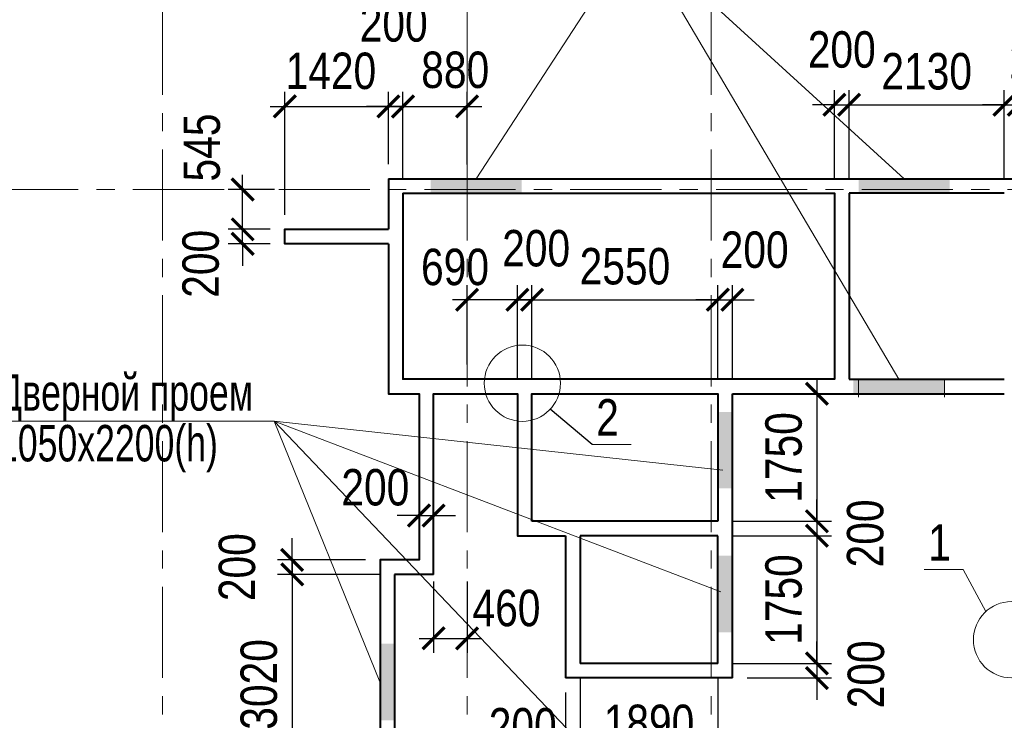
# Model space of a CAD drawing. Extents: x -8631841 to -8525813, y 4017860 to 4564755.
# Tile 32 of 112: x -8600970 to -8587462, y 4216948 to 4226561. Entities that reach past the tile are written whole.
import ezdxf

# ---------------------------------------------------------------- set-up
doc = ezdxf.new("R2010")
doc.units = 0
doc.header["$LTSCALE"] = 1000
doc.header["$MEASUREMENT"] = 0
doc.linetypes.add('CENTER', pattern=[2, 1.25, -0.25, 0.25, -0.25])
for name, color, linetype, lineweight in [('CК-400-Т(двери)', 7, 'Continuous', 20), ('СК-040-С(тены)', 12, 'Continuous', 40), ('СК-100-О(си)', 7, 'CENTER', 15), ('СК-110-О-РАЗМЕРЫ', 7, 'Continuous', 15), ('СК-300-Р(азмеры)', 7, 'Continuous', 20), ('СК-343-Р-КОЛОННЫ', 7, 'Continuous', 13), ('СК-400-Т(екст)', 7, 'Continuous', 20), ('СК-600-Ш(триховка', 7, 'Continuous', 15)]:
    doc.layers.add(name, color=color, linetype=linetype, lineweight=lineweight)
doc.styles.add('RUSS', font='arial.ttf', dxfattribs={"width": 0.8})
doc.dimstyles.new('100-200', dxfattribs={"dimscale": 0, "dimtxt": 500, "dimasz": 300, "dimexe": 200, "dimexo": 200, "dimgap": 200, "dimtad": 1, "dimdec": 0, "dimzin": 0, "dimdsep": 46, "dimtxsty": 'RUSS', "dimblk": 'ARCHTICK', "dimcen": 0.096, "dimdle": 200, "dimclrd": 7, "dimclre": 7, "dimclrt": 256, "dimadec": 0, "dimazin": 0, "dimtfac": 1, "dimtdec": 0, "dimtmove": 2, "dimatfit": 3, "dimldrblk": 'OBLIQUE', "dimfxl": 1, "dimtolj": 1, "dimtzin": 0, "dimarcsym": 0})

# ---------------------------------------------------------------- blocks, each defined once
blk = doc.blocks.new('оси')
at = {"layer": 'СК-100-О(си)'}
for p, q in [((-40280.2, 18534.9), (-40280.2, -7257.5)), ((-36100.2, 18534.9), (-36100.2, -7257.5)), ((-32750.1, 18534.9), (-32750.1, -7257.5)), ((-46685.3, 15985), (6554.2, 15985))]:
    blk.add_line(p, q, dxfattribs=at)
blk = doc.blocks.new('A$C858fb3ef')
at = {"layer": 'СК-300-Р(азмеры)'}
blk.add_blockref('оси', (0, 0), dxfattribs=at)
blk = doc.blocks.new('A$C573b34c5')
blk.add_blockref('A$C858fb3ef', (0, 0))
blk = doc.blocks.new('_ArchTick')
at = {"color": 0, "linetype": 'ByBlock', "const_width": 0.15}
blk.add_lwpolyline([(-0.5, -0.5), (0.5, 0.5)], dxfattribs=at)
blk = doc.blocks.new('*D722')
at = {"layer": 'Defpoints', "color": 0, "transparency": 16777216}
for p in [(-8595912, 4225370), (-8595912, 4224380), (-8595712, 4224180)]:
    blk.add_point(p, dxfattribs=at)
at = {"layer": 'СК-110-О-РАЗМЕРЫ', "color": 7, "lineweight": -2, "transparency": 16777216}
for p, q in [((-8595912, 4224580), (-8595912, 4225570)), ((-8595712, 4224380), (-8595712, 4225570)), ((-8595912, 4225370), (-8596212, 4225370)), ((-8595712, 4225370), (-8595912, 4225370)), ((-8595712, 4225370), (-8595412, 4225370))]:
    blk.add_line(p, q, dxfattribs=at)
at = {"layer": 'СК-110-О-РАЗМЕРЫ', "color": 7, "lineweight": -2, "transparency": 16777216, "xscale": 300, "yscale": 300, "zscale": 300}
blk.add_blockref('_ArchTick', (-8595912, 4225370), dxfattribs=at)
at = {"layer": 'СК-110-О-РАЗМЕРЫ', "color": 7, "lineweight": -2, "transparency": 16777216, "xscale": 300, "yscale": 300, "zscale": 300, "rotation": 180}
blk.add_blockref('_ArchTick', (-8595712, 4225370), dxfattribs=at)
at = {"layer": 'СК-110-О-РАЗМЕРЫ', "transparency": 16777216, "insert": (-8595839, 4226506), "char_height": 500, "attachment_point": 5, "style": 'RUSS'}
blk.add_mtext('\\A1;200', dxfattribs=at)
blk = doc.blocks.new('_Oblique')
at = {"color": 0, "linetype": 'ByBlock', "lineweight": -2}
blk.add_line((-0.5, -0.5), (0.5, 0.5), dxfattribs=at)
blk = doc.blocks.new('*D723')
at = {"layer": 'Defpoints', "color": 0, "transparency": 16777216}
for p in [(-8597912, 4223685), (-8597332, 4223685), (-8597332, 4223485)]:
    blk.add_point(p, dxfattribs=at)
at = {"layer": 'СК-110-О-РАЗМЕРЫ', "color": 7, "lineweight": -2, "transparency": 16777216}
for p, q in [((-8597912, 4223685), (-8597912, 4223985)), ((-8597532, 4223685), (-8598112, 4223685)), ((-8597912, 4223485), (-8597912, 4223685)), ((-8597532, 4223485), (-8598112, 4223485)), ((-8597912, 4223485), (-8597912, 4223185))]:
    blk.add_line(p, q, dxfattribs=at)
at = {"layer": 'СК-110-О-РАЗМЕРЫ', "color": 7, "lineweight": -2, "transparency": 16777216, "xscale": 300, "yscale": 300, "zscale": 300}
for p, rotation in [((-8597912, 4223685), 270), ((-8597912, 4223485), 90)]:
    blk.add_blockref('_ArchTick', p, dxfattribs=dict(at, rotation=rotation))
at = {"layer": 'СК-110-О-РАЗМЕРЫ', "transparency": 16777216, "insert": (-8598485, 4223211), "char_height": 500, "attachment_point": 5, "rotation": 90, "style": 'RUSS'}
blk.add_mtext('\\A1;200', dxfattribs=at)
blk = doc.blocks.new('*D778')
at = {"layer": 'Defpoints', "color": 0, "transparency": 16777216}
for p in [(-8597912, 4224230), (-8597273, 4224230), (-8597332, 4223685)]:
    blk.add_point(p, dxfattribs=at)
at = {"layer": 'СК-343-Р-КОЛОННЫ', "color": 7, "lineweight": -2, "transparency": 16777216}
for p, q in [((-8597912, 4223485), (-8597912, 4224430)), ((-8597473, 4224230), (-8598112, 4224230)), ((-8597532, 4223685), (-8598112, 4223685))]:
    blk.add_line(p, q, dxfattribs=at)
at = {"layer": 'СК-343-Р-КОЛОННЫ', "color": 7, "lineweight": -2, "transparency": 16777216, "xscale": 300, "yscale": 300, "zscale": 300}
for p, rotation in [((-8597912, 4224230), 90), ((-8597912, 4223685), 270)]:
    blk.add_blockref('_ArchTick', p, dxfattribs=dict(at, rotation=rotation))
at = {"layer": 'СК-343-Р-КОЛОННЫ', "transparency": 16777216, "insert": (-8598469, 4224807), "char_height": 500, "attachment_point": 5, "rotation": 90, "style": 'RUSS'}
blk.add_mtext('\\A1;545', dxfattribs=at)
blk = doc.blocks.new('*D780')
at = {"layer": 'Defpoints', "color": 0, "transparency": 16777216}
for p in [(-8589592, 4225394), (-8589792, 4224180), (-8589592, 4224180)]:
    blk.add_point(p, dxfattribs=at)
at = {"layer": 'СК-343-Р-КОЛОННЫ', "color": 7, "lineweight": -2, "transparency": 16777216}
for p, q in [((-8589792, 4224380), (-8589792, 4225594)), ((-8589592, 4224380), (-8589592, 4225594)), ((-8589792, 4225394), (-8590092, 4225394)), ((-8589792, 4225394), (-8589592, 4225394)), ((-8589592, 4225394), (-8589292, 4225394))]:
    blk.add_line(p, q, dxfattribs=at)
at = {"layer": 'СК-343-Р-КОЛОННЫ', "color": 7, "lineweight": -2, "transparency": 16777216, "xscale": 300, "yscale": 300, "zscale": 300}
blk.add_blockref('_ArchTick', (-8589792, 4225394), dxfattribs=at)
at = {"layer": 'СК-343-Р-КОЛОННЫ', "color": 7, "lineweight": -2, "transparency": 16777216, "xscale": 300, "yscale": 300, "zscale": 300, "rotation": 180}
blk.add_blockref('_ArchTick', (-8589592, 4225394), dxfattribs=at)
at = {"layer": 'СК-343-Р-КОЛОННЫ', "transparency": 16777216, "insert": (-8589692, 4226149), "char_height": 500, "attachment_point": 5, "style": 'RUSS'}
blk.add_mtext('\\A1;200', dxfattribs=at)
blk = doc.blocks.new('*D781')
at = {"layer": 'Defpoints', "color": 0, "transparency": 16777216}
for p in [(-8587462, 4225394), (-8589592, 4224180), (-8587462, 4224180)]:
    blk.add_point(p, dxfattribs=at)
at = {"layer": 'СК-343-Р-КОЛОННЫ', "color": 7, "lineweight": -2, "transparency": 16777216}
for p, q in [((-8589592, 4224380), (-8589592, 4225594)), ((-8587462, 4224380), (-8587462, 4225594)), ((-8589792, 4225394), (-8587262, 4225394))]:
    blk.add_line(p, q, dxfattribs=at)
at = {"layer": 'СК-343-Р-КОЛОННЫ', "color": 7, "lineweight": -2, "transparency": 16777216, "xscale": 300, "yscale": 300, "zscale": 300, "rotation": 180}
blk.add_blockref('_ArchTick', (-8589592, 4225394), dxfattribs=at)
at = {"layer": 'СК-343-Р-КОЛОННЫ', "color": 7, "lineweight": -2, "transparency": 16777216, "xscale": 300, "yscale": 300, "zscale": 300}
blk.add_blockref('_ArchTick', (-8587462, 4225394), dxfattribs=at)
at = {"layer": 'СК-343-Р-КОЛОННЫ', "transparency": 16777216, "insert": (-8588527, 4225850), "char_height": 500, "attachment_point": 5, "style": 'RUSS'}
blk.add_mtext('\\A1;2130', dxfattribs=at)
blk = doc.blocks.new('*D782')
at = {"layer": 'Defpoints', "color": 0, "transparency": 16777216}
for p in [(-8587262, 4225394), (-8587262, 4224380), (-8587462, 4224180)]:
    blk.add_point(p, dxfattribs=at)
at = {"layer": 'СК-343-Р-КОЛОННЫ', "color": 7, "lineweight": -2, "transparency": 16777216}
for p, q in [((-8587462, 4224380), (-8587462, 4225594)), ((-8587262, 4224580), (-8587262, 4225594)), ((-8587462, 4225394), (-8587762, 4225394)), ((-8587462, 4225394), (-8587262, 4225394)), ((-8587262, 4225394), (-8586962, 4225394))]:
    blk.add_line(p, q, dxfattribs=at)
at = {"layer": 'СК-343-Р-КОЛОННЫ', "color": 7, "lineweight": -2, "transparency": 16777216, "xscale": 300, "yscale": 300, "zscale": 300}
blk.add_blockref('_ArchTick', (-8587462, 4225394), dxfattribs=at)
at = {"layer": 'СК-343-Р-КОЛОННЫ', "color": 7, "lineweight": -2, "transparency": 16777216, "xscale": 300, "yscale": 300, "zscale": 300, "rotation": 180}
blk.add_blockref('_ArchTick', (-8587262, 4225394), dxfattribs=at)
at = {"layer": 'СК-343-Р-КОЛОННЫ', "transparency": 16777216, "insert": (-8586926, 4226003), "char_height": 500, "attachment_point": 5, "style": 'RUSS'}
blk.add_mtext('\\A1;200', dxfattribs=at)
blk = doc.blocks.new('*D783')
at = {"layer": 'Defpoints', "color": 0, "transparency": 16777216}
for p in [(-8594832, 4225371), (-8594832, 4224375), (-8595712, 4224180)]:
    blk.add_point(p, dxfattribs=at)
at = {"layer": 'СК-343-Р-КОЛОННЫ', "color": 7, "lineweight": -2, "transparency": 16777216}
for p, q in [((-8595712, 4224380), (-8595712, 4225571)), ((-8594832, 4224575), (-8594832, 4225571)), ((-8595912, 4225371), (-8594632, 4225371))]:
    blk.add_line(p, q, dxfattribs=at)
at = {"layer": 'СК-343-Р-КОЛОННЫ', "color": 7, "lineweight": -2, "transparency": 16777216, "xscale": 300, "yscale": 300, "zscale": 300, "rotation": 180}
blk.add_blockref('_ArchTick', (-8595712, 4225371), dxfattribs=at)
at = {"layer": 'СК-343-Р-КОЛОННЫ', "color": 7, "lineweight": -2, "transparency": 16777216, "xscale": 300, "yscale": 300, "zscale": 300}
blk.add_blockref('_ArchTick', (-8594832, 4225371), dxfattribs=at)
at = {"layer": 'СК-343-Р-КОЛОННЫ', "transparency": 16777216, "insert": (-8594995, 4225870), "char_height": 500, "attachment_point": 5, "style": 'RUSS'}
blk.add_mtext('\\A1;880', dxfattribs=at)
blk = doc.blocks.new('*D814')
at = {"layer": 'Defpoints', "color": 0, "transparency": 16777216}
for p in [(-8591392, 4222719), (-8593942, 4221429), (-8591392, 4221429)]:
    blk.add_point(p, dxfattribs=at)
at = {"layer": 'СК-343-Р-КОЛОННЫ', "color": 7, "lineweight": -2, "transparency": 16777216}
for p, q in [((-8593942, 4221629), (-8593942, 4222919)), ((-8591392, 4221629), (-8591392, 4222919)), ((-8594142, 4222719), (-8591192, 4222719))]:
    blk.add_line(p, q, dxfattribs=at)
at = {"layer": 'СК-343-Р-КОЛОННЫ', "color": 7, "lineweight": -2, "transparency": 16777216, "xscale": 300, "yscale": 300, "zscale": 300, "rotation": 180}
blk.add_blockref('_ArchTick', (-8593942, 4222719), dxfattribs=at)
at = {"layer": 'СК-343-Р-КОЛОННЫ', "color": 7, "lineweight": -2, "transparency": 16777216, "xscale": 300, "yscale": 300, "zscale": 300}
blk.add_blockref('_ArchTick', (-8591392, 4222719), dxfattribs=at)
at = {"layer": 'СК-343-Р-КОЛОННЫ', "transparency": 16777216, "insert": (-8592667, 4223175), "char_height": 500, "attachment_point": 5, "style": 'RUSS'}
blk.add_mtext('\\A1;2550', dxfattribs=at)
blk = doc.blocks.new('*D815')
at = {"layer": 'Defpoints', "color": 0, "transparency": 16777216}
for p in [(-8591392, 4221429), (-8591392, 4219679), (-8590033, 4219679)]:
    blk.add_point(p, dxfattribs=at)
at = {"layer": 'СК-343-Р-КОЛОННЫ', "color": 7, "lineweight": -2, "transparency": 16777216}
for p, q in [((-8590033, 4221629), (-8590033, 4219479)), ((-8591192, 4221429), (-8589833, 4221429)), ((-8591192, 4219679), (-8589833, 4219679))]:
    blk.add_line(p, q, dxfattribs=at)
at = {"layer": 'СК-343-Р-КОЛОННЫ', "color": 7, "lineweight": -2, "transparency": 16777216, "xscale": 300, "yscale": 300, "zscale": 300}
for p, rotation in [((-8590033, 4221429), 90), ((-8590033, 4219679), 270)]:
    blk.add_blockref('_ArchTick', p, dxfattribs=dict(at, rotation=rotation))
at = {"layer": 'СК-343-Р-КОЛОННЫ', "transparency": 16777216, "insert": (-8590488, 4220554), "char_height": 500, "attachment_point": 5, "rotation": 90, "style": 'RUSS'}
blk.add_mtext('\\A1;1750', dxfattribs=at)
blk = doc.blocks.new('*D816')
at = {"layer": 'Defpoints', "color": 0, "transparency": 16777216}
for p in [(-8591392, 4219679), (-8591392, 4219479), (-8590033, 4219479)]:
    blk.add_point(p, dxfattribs=at)
at = {"layer": 'СК-343-Р-КОЛОННЫ', "color": 7, "lineweight": -2, "transparency": 16777216}
for p, q in [((-8590033, 4219679), (-8590033, 4219979)), ((-8591192, 4219679), (-8589833, 4219679)), ((-8590033, 4219679), (-8590033, 4219479)), ((-8591192, 4219479), (-8589833, 4219479)), ((-8590033, 4219479), (-8590033, 4219179))]:
    blk.add_line(p, q, dxfattribs=at)
at = {"layer": 'СК-343-Р-КОЛОННЫ', "color": 7, "lineweight": -2, "transparency": 16777216, "xscale": 300, "yscale": 300, "zscale": 300}
for p, rotation in [((-8590033, 4219679), 270), ((-8590033, 4219479), 90)]:
    blk.add_blockref('_ArchTick', p, dxfattribs=dict(at, rotation=rotation))
at = {"layer": 'СК-343-Р-КОЛОННЫ', "transparency": 16777216, "insert": (-8589368, 4219512), "char_height": 500, "attachment_point": 5, "rotation": 90, "style": 'RUSS'}
blk.add_mtext('\\A1;200', dxfattribs=at)
blk = doc.blocks.new('*D817')
at = {"layer": 'Defpoints', "color": 0, "transparency": 16777216}
for p in [(-8591392, 4219479), (-8591392, 4217729), (-8590033, 4217729)]:
    blk.add_point(p, dxfattribs=at)
at = {"layer": 'СК-343-Р-КОЛОННЫ', "color": 7, "lineweight": -2, "transparency": 16777216}
for p, q in [((-8590033, 4219679), (-8590033, 4217529)), ((-8591192, 4219479), (-8589833, 4219479)), ((-8591192, 4217729), (-8589833, 4217729))]:
    blk.add_line(p, q, dxfattribs=at)
at = {"layer": 'СК-343-Р-КОЛОННЫ', "color": 7, "lineweight": -2, "transparency": 16777216, "xscale": 300, "yscale": 300, "zscale": 300}
for p, rotation in [((-8590033, 4219479), 90), ((-8590033, 4217729), 270)]:
    blk.add_blockref('_ArchTick', p, dxfattribs=dict(at, rotation=rotation))
at = {"layer": 'СК-343-Р-КОЛОННЫ', "transparency": 16777216, "insert": (-8590488, 4218604), "char_height": 500, "attachment_point": 5, "rotation": 90, "style": 'RUSS'}
blk.add_mtext('\\A1;1750', dxfattribs=at)
blk = doc.blocks.new('*D818')
at = {"layer": 'Defpoints', "color": 0, "transparency": 16777216}
for p in [(-8591392, 4217729), (-8591192, 4217529), (-8590033, 4217529)]:
    blk.add_point(p, dxfattribs=at)
at = {"layer": 'СК-343-Р-КОЛОННЫ', "color": 7, "lineweight": -2, "transparency": 16777216}
for p, q in [((-8590033, 4217729), (-8590033, 4218029)), ((-8591192, 4217729), (-8589833, 4217729)), ((-8590033, 4217729), (-8590033, 4217529)), ((-8590992, 4217529), (-8589833, 4217529)), ((-8590033, 4217529), (-8590033, 4217229))]:
    blk.add_line(p, q, dxfattribs=at)
at = {"layer": 'СК-343-Р-КОЛОННЫ', "color": 7, "lineweight": -2, "transparency": 16777216, "xscale": 300, "yscale": 300, "zscale": 300}
for p, rotation in [((-8590033, 4217729), 270), ((-8590033, 4217529), 90)]:
    blk.add_blockref('_ArchTick', p, dxfattribs=dict(at, rotation=rotation))
at = {"layer": 'СК-343-Р-КОЛОННЫ', "transparency": 16777216, "insert": (-8589358, 4217578), "char_height": 500, "attachment_point": 5, "rotation": 90, "style": 'RUSS'}
blk.add_mtext('\\A1;200', dxfattribs=at)
blk = doc.blocks.new('*D819')
at = {"layer": 'Defpoints', "color": 0, "transparency": 16777216}
for p in [(-8594142, 4222719), (-8594142, 4221429), (-8593942, 4221429)]:
    blk.add_point(p, dxfattribs=at)
at = {"layer": 'СК-343-Р-КОЛОННЫ', "color": 7, "lineweight": -2, "transparency": 16777216}
for p, q in [((-8594142, 4221629), (-8594142, 4222919)), ((-8593942, 4221629), (-8593942, 4222919)), ((-8594142, 4222719), (-8594442, 4222719)), ((-8593942, 4222719), (-8594142, 4222719)), ((-8593942, 4222719), (-8593642, 4222719))]:
    blk.add_line(p, q, dxfattribs=at)
at = {"layer": 'СК-343-Р-КОЛОННЫ', "color": 7, "lineweight": -2, "transparency": 16777216, "xscale": 300, "yscale": 300, "zscale": 300}
blk.add_blockref('_ArchTick', (-8594142, 4222719), dxfattribs=at)
at = {"layer": 'СК-343-Р-КОЛОННЫ', "color": 7, "lineweight": -2, "transparency": 16777216, "xscale": 300, "yscale": 300, "zscale": 300, "rotation": 180}
blk.add_blockref('_ArchTick', (-8593942, 4222719), dxfattribs=at)
at = {"layer": 'СК-343-Р-КОЛОННЫ', "transparency": 16777216, "insert": (-8593885, 4223422), "char_height": 500, "attachment_point": 5, "style": 'RUSS'}
blk.add_mtext('\\A1;200', dxfattribs=at)
blk = doc.blocks.new('*D820')
at = {"layer": 'Defpoints', "color": 0, "transparency": 16777216}
for p in [(-8594832, 4222719), (-8594832, 4221629), (-8594142, 4221429)]:
    blk.add_point(p, dxfattribs=at)
at = {"layer": 'СК-343-Р-КОЛОННЫ', "color": 7, "lineweight": -2, "transparency": 16777216}
for p, q in [((-8594832, 4221829), (-8594832, 4222919)), ((-8594142, 4221629), (-8594142, 4222919)), ((-8593942, 4222719), (-8595032, 4222719))]:
    blk.add_line(p, q, dxfattribs=at)
at = {"layer": 'СК-343-Р-КОЛОННЫ', "color": 7, "lineweight": -2, "transparency": 16777216, "xscale": 300, "yscale": 300, "zscale": 300, "rotation": 180}
blk.add_blockref('_ArchTick', (-8594832, 4222719), dxfattribs=at)
at = {"layer": 'СК-343-Р-КОЛОННЫ', "color": 7, "lineweight": -2, "transparency": 16777216, "xscale": 300, "yscale": 300, "zscale": 300}
blk.add_blockref('_ArchTick', (-8594142, 4222719), dxfattribs=at)
at = {"layer": 'СК-343-Р-КОЛОННЫ', "transparency": 16777216, "insert": (-8594998, 4223165), "char_height": 500, "attachment_point": 5, "style": 'RUSS'}
blk.add_mtext('\\A1;690', dxfattribs=at)
blk = doc.blocks.new('*D821')
at = {"layer": 'Defpoints', "color": 0, "transparency": 16777216}
for p in [(-8591192, 4222719), (-8591392, 4221429), (-8591192, 4221429)]:
    blk.add_point(p, dxfattribs=at)
at = {"layer": 'СК-343-Р-КОЛОННЫ', "color": 7, "lineweight": -2, "transparency": 16777216}
for p, q in [((-8591392, 4221629), (-8591392, 4222919)), ((-8591192, 4221629), (-8591192, 4222919)), ((-8591392, 4222719), (-8591692, 4222719)), ((-8591392, 4222719), (-8591192, 4222719)), ((-8591192, 4222719), (-8590892, 4222719))]:
    blk.add_line(p, q, dxfattribs=at)
at = {"layer": 'СК-343-Р-КОЛОННЫ', "color": 7, "lineweight": -2, "transparency": 16777216, "xscale": 300, "yscale": 300, "zscale": 300}
blk.add_blockref('_ArchTick', (-8591392, 4222719), dxfattribs=at)
at = {"layer": 'СК-343-Р-КОЛОННЫ', "color": 7, "lineweight": -2, "transparency": 16777216, "xscale": 300, "yscale": 300, "zscale": 300, "rotation": 180}
blk.add_blockref('_ArchTick', (-8591192, 4222719), dxfattribs=at)
at = {"layer": 'СК-343-Р-КОЛОННЫ', "transparency": 16777216, "insert": (-8590887, 4223402), "char_height": 500, "attachment_point": 5, "style": 'RUSS'}
blk.add_mtext('\\A1;200', dxfattribs=at)
blk = doc.blocks.new('*D822')
at = {"layer": 'Defpoints', "color": 0, "transparency": 16777216}
for p in [(-8593282, 4217729), (-8591392, 4217729), (-8591392, 4216454)]:
    blk.add_point(p, dxfattribs=at)
at = {"layer": 'СК-343-Р-КОЛОННЫ', "color": 7, "lineweight": -2, "transparency": 16777216}
for p, q in [((-8593282, 4217529), (-8593282, 4216254)), ((-8591392, 4217529), (-8591392, 4216254)), ((-8593482, 4216454), (-8591192, 4216454))]:
    blk.add_line(p, q, dxfattribs=at)
at = {"layer": 'СК-343-Р-КОЛОННЫ', "color": 7, "lineweight": -2, "transparency": 16777216, "xscale": 300, "yscale": 300, "zscale": 300, "rotation": 180}
blk.add_blockref('_ArchTick', (-8593282, 4216454), dxfattribs=at)
at = {"layer": 'СК-343-Р-КОЛОННЫ', "color": 7, "lineweight": -2, "transparency": 16777216, "xscale": 300, "yscale": 300, "zscale": 300}
blk.add_blockref('_ArchTick', (-8591392, 4216454), dxfattribs=at)
at = {"layer": 'СК-343-Р-КОЛОННЫ', "transparency": 16777216, "insert": (-8592337, 4216909), "char_height": 500, "attachment_point": 5, "style": 'RUSS'}
blk.add_mtext('\\A1;1890', dxfattribs=at)
blk = doc.blocks.new('*D823')
at = {"layer": 'Defpoints', "color": 0, "transparency": 16777216}
for p in [(-8593282, 4217729), (-8593482, 4217529), (-8593482, 4216454)]:
    blk.add_point(p, dxfattribs=at)
at = {"layer": 'СК-343-Р-КОЛОННЫ', "color": 7, "lineweight": -2, "transparency": 16777216}
for p, q in [((-8593282, 4217529), (-8593282, 4216254)), ((-8593482, 4217329), (-8593482, 4216254)), ((-8593482, 4216454), (-8593782, 4216454)), ((-8593282, 4216454), (-8593482, 4216454)), ((-8593282, 4216454), (-8592982, 4216454))]:
    blk.add_line(p, q, dxfattribs=at)
at = {"layer": 'СК-343-Р-КОЛОННЫ', "color": 7, "lineweight": -2, "transparency": 16777216, "xscale": 300, "yscale": 300, "zscale": 300}
blk.add_blockref('_ArchTick', (-8593482, 4216454), dxfattribs=at)
at = {"layer": 'СК-343-Р-КОЛОННЫ', "color": 7, "lineweight": -2, "transparency": 16777216, "xscale": 300, "yscale": 300, "zscale": 300, "rotation": 180}
blk.add_blockref('_ArchTick', (-8593282, 4216454), dxfattribs=at)
at = {"layer": 'СК-343-Р-КОЛОННЫ', "transparency": 16777216, "insert": (-8594069, 4216863), "char_height": 500, "attachment_point": 5, "style": 'RUSS'}
blk.add_mtext('\\A1;200', dxfattribs=at)
blk = doc.blocks.new('*D824')
at = {"layer": 'Defpoints', "color": 0, "transparency": 16777216}
for p in [(-8595827, 4218949), (-8597232, 4215930), (-8595826, 4215930)]:
    blk.add_point(p, dxfattribs=at)
at = {"layer": 'СК-343-Р-КОЛОННЫ', "color": 7, "lineweight": -2, "transparency": 16777216}
for p, q in [((-8597232, 4219149), (-8597232, 4215730)), ((-8596027, 4218949), (-8597432, 4218949)), ((-8596026, 4215930), (-8597432, 4215930))]:
    blk.add_line(p, q, dxfattribs=at)
at = {"layer": 'СК-343-Р-КОЛОННЫ', "color": 7, "lineweight": -2, "transparency": 16777216, "xscale": 300, "yscale": 300, "zscale": 300}
for p, rotation in [((-8597232, 4218949), 90), ((-8597232, 4215930), 270)]:
    blk.add_blockref('_ArchTick', p, dxfattribs=dict(at, rotation=rotation))
at = {"layer": 'СК-343-Р-КОЛОННЫ', "transparency": 16777216, "insert": (-8597687, 4217440), "char_height": 500, "attachment_point": 5, "rotation": 90, "style": 'RUSS'}
blk.add_mtext('\\A1;3020', dxfattribs=at)
blk = doc.blocks.new('*D826')
at = {"layer": 'Defpoints', "color": 0, "transparency": 16777216}
for p in [(-8597232, 4219149), (-8596027, 4219149), (-8595827, 4218949)]:
    blk.add_point(p, dxfattribs=at)
at = {"layer": 'СК-343-Р-КОЛОННЫ', "color": 7, "lineweight": -2, "transparency": 16777216}
for p, q in [((-8597232, 4219149), (-8597232, 4219449)), ((-8596227, 4219149), (-8597432, 4219149)), ((-8597232, 4218949), (-8597232, 4219149)), ((-8596027, 4218949), (-8597432, 4218949)), ((-8597232, 4218949), (-8597232, 4218649))]:
    blk.add_line(p, q, dxfattribs=at)
at = {"layer": 'СК-343-Р-КОЛОННЫ', "color": 7, "lineweight": -2, "transparency": 16777216, "xscale": 300, "yscale": 300, "zscale": 300}
for p, rotation in [((-8597232, 4219149), 270), ((-8597232, 4218949), 90)]:
    blk.add_blockref('_ArchTick', p, dxfattribs=dict(at, rotation=rotation))
at = {"layer": 'СК-343-Р-КОЛОННЫ', "transparency": 16777216, "insert": (-8597987, 4219049), "char_height": 500, "attachment_point": 5, "rotation": 90, "style": 'RUSS'}
blk.add_mtext('\\A1;200', dxfattribs=at)
blk = doc.blocks.new('*D827')
at = {"layer": 'Defpoints', "color": 0, "transparency": 16777216}
for p in [(-8595912, 4225371), (-8595912, 4224380), (-8597332, 4223685)]:
    blk.add_point(p, dxfattribs=at)
at = {"layer": 'СК-343-Р-КОЛОННЫ', "color": 7, "lineweight": -2, "transparency": 16777216}
for p, q in [((-8597332, 4223885), (-8597332, 4225571)), ((-8595912, 4224580), (-8595912, 4225571)), ((-8597532, 4225371), (-8595712, 4225371))]:
    blk.add_line(p, q, dxfattribs=at)
at = {"layer": 'СК-343-Р-КОЛОННЫ', "color": 7, "lineweight": -2, "transparency": 16777216, "xscale": 300, "yscale": 300, "zscale": 300, "rotation": 180}
blk.add_blockref('_ArchTick', (-8597332, 4225371), dxfattribs=at)
at = {"layer": 'СК-343-Р-КОЛОННЫ', "color": 7, "lineweight": -2, "transparency": 16777216, "xscale": 300, "yscale": 300, "zscale": 300}
blk.add_blockref('_ArchTick', (-8595912, 4225371), dxfattribs=at)
at = {"layer": 'СК-343-Р-КОЛОННЫ', "transparency": 16777216, "insert": (-8596701, 4225856), "char_height": 500, "attachment_point": 5, "style": 'RUSS'}
blk.add_mtext('\\A1;1420', dxfattribs=at)
blk = doc.blocks.new('19')
at = {"layer": 'СК-040-С(тены)'}
for p, q in [((13060, 15935), (13060, 13385)), ((15190, 15935), (13060, 15935)), ((13060, 13385), (15190, 13385)), ((11460, 9285), (11460, 13185)), ((9170, 11235), (9170, 9285)), ((9370, 11235), (9370, 9485)), ((11260, 11235), (9370, 11235)), ((11260, 9485), (11260, 11235)), ((7360, 10705), (6825, 10705)), ((6825, 10705), (6825, 7685)), ((7095, 10705), (7095, 10705)), ((11260, 9485), (9370, 9485)), ((11460, 9285), (9170, 9285))]:
    blk.add_line(p, q, dxfattribs=at)
for points in [[(6740, 16135), (15390, 16135), (15390, 9790), (17090, 9790)], [(6740, 16135), (6740, 15441)], [(6940, 15935), (6940, 13385), (6940, 13385), (6940, 13385)], [(6940, 15935), (12860, 15935), (12860, 13385), (6940, 13385)], [(6740, 15241), (5320, 15241), (5320, 15441), (6740, 15441)], [(6740, 15241), (6740, 13185), (7160, 13185), (7160, 10905), (6775, 10905), (6775, 10905), (6625, 10905), (6625, 7485), (10600, 7485), (10600, 7005)], [(7360, 10705), (7360, 13185), (8510, 13185), (8510, 11235), (9170, 11235)], [(8710, 11435), (8710, 13185), (11260, 13185), (11260, 11435)], [(11460, 13185), (15190, 13185)], [(11260, 11435), (8710, 11435)]]:
    blk.add_lwpolyline(points, dxfattribs=at)
at = {"layer": 'СК-600-Ш(триховка', "color": 7}
for p, q in [((13190, 13385), (13190, 13135)), ((14370, 13385), (14370, 13135))]:
    blk.add_line(p, q, dxfattribs=at)
for points in [[(7320, 16130), (7320, 15931), (8570, 16130), (8570, 15931)], [(13190, 16135), (13190, 15935), (14440, 16135), (14440, 15935)], [(13120, 13385), (13120, 13185), (14370, 13385), (14370, 13185)], [(11460, 12935), (11260, 12935), (11460, 11885), (11260, 11885)], [(11460, 10960), (11260, 10960), (11460, 9910), (11260, 9910)], [(6825, 9755), (6625, 9755), (6825, 8705), (6625, 8705)]]:
    blk.add_solid(points, dxfattribs=at)
blk = doc.blocks.new('*D1070')
at = {"layer": 'Defpoints', "color": 0, "transparency": 16777216}
for p in [(-8595492, 4220737), (-8595292, 4220737), (-8595292, 4219758)]:
    blk.add_point(p, dxfattribs=at)
at = {"layer": 'СК-343-Р-КОЛОННЫ', "color": 7, "lineweight": -2, "transparency": 16777216}
for p, q in [((-8595492, 4220537), (-8595492, 4219558)), ((-8595292, 4220537), (-8595292, 4219558)), ((-8595492, 4219758), (-8595792, 4219758)), ((-8595492, 4219758), (-8595292, 4219758)), ((-8595292, 4219758), (-8594992, 4219758))]:
    blk.add_line(p, q, dxfattribs=at)
at = {"layer": 'СК-343-Р-КОЛОННЫ', "color": 7, "lineweight": -2, "transparency": 16777216, "xscale": 300, "yscale": 300, "zscale": 300}
blk.add_blockref('_ArchTick', (-8595492, 4219758), dxfattribs=at)
at = {"layer": 'СК-343-Р-КОЛОННЫ', "color": 7, "lineweight": -2, "transparency": 16777216, "xscale": 300, "yscale": 300, "zscale": 300, "rotation": 180}
blk.add_blockref('_ArchTick', (-8595292, 4219758), dxfattribs=at)
at = {"layer": 'СК-343-Р-КОЛОННЫ', "transparency": 16777216, "insert": (-8596091, 4220142), "char_height": 500, "attachment_point": 5, "style": 'RUSS'}
blk.add_mtext('\\A1;200', dxfattribs=at)
blk = doc.blocks.new('*D1071')
at = {"layer": 'Defpoints', "color": 0, "transparency": 16777216}
for p in [(-8595292, 4219051), (-8594832, 4219051), (-8594832, 4218072)]:
    blk.add_point(p, dxfattribs=at)
at = {"layer": 'СК-343-Р-КОЛОННЫ', "color": 7, "lineweight": -2, "transparency": 16777216}
for p, q in [((-8595292, 4218851), (-8595292, 4217872)), ((-8594832, 4218851), (-8594832, 4217872)), ((-8595492, 4218072), (-8594632, 4218072))]:
    blk.add_line(p, q, dxfattribs=at)
at = {"layer": 'СК-343-Р-КОЛОННЫ', "color": 7, "lineweight": -2, "transparency": 16777216, "xscale": 300, "yscale": 300, "zscale": 300, "rotation": 180}
blk.add_blockref('_ArchTick', (-8595292, 4218072), dxfattribs=at)
at = {"layer": 'СК-343-Р-КОЛОННЫ', "color": 7, "lineweight": -2, "transparency": 16777216, "xscale": 300, "yscale": 300, "zscale": 300}
blk.add_blockref('_ArchTick', (-8594832, 4218072), dxfattribs=at)
at = {"layer": 'СК-343-Р-КОЛОННЫ', "transparency": 16777216, "insert": (-8594292, 4218485), "char_height": 500, "attachment_point": 5, "style": 'RUSS'}
blk.add_mtext('\\A1;460', dxfattribs=at)
blk = doc.blocks.new('A$Cce7b28b7')
blk.add_line((9536, 12489), (8960, 12971))
at = {"layer": 'СК-110-О-РАЗМЕРЫ'}
for p, q in [((10069, 12489), (9536, 12489)), ((14624, 10772), (14091, 10772)), ((14936, 10196), (14624, 10772))]:
    blk.add_line(p, q, dxfattribs=at)
for centre in [(8578, 13328), (15289, 9809)]:
    blk.add_circle(centre, 523, dxfattribs=at)
at = {"layer": 'СК-400-Т(екст)', "style": 'RUSS', "width": 0.8}
for s, p in [('2', (9591, 12610)), ('1', (14146, 10893))]:
    blk.add_text(s, height=500, dxfattribs=at).set_placement(p)

msp = doc.modelspace()

# ---------------------------------------------------------------- linework, layer by layer
at = {"layer": 'CК-400-Т(двери)'}
for p, q in [((-8592518.5, 4227741.9), (-8588837.1, 4224379.6)), ((-8592518.5, 4227741.9), (-8588907.1, 4221629.5)), ((-8597477.5, 4221051), (-8592597.1, 4215929.9)), ((-8597477.5, 4221051), (-8591351.4, 4218710.2)), ((-8597477.5, 4221051), (-8591322, 4220378.6))]:
    msp.add_line(p, q, dxfattribs=at)
at = {"layer": 'CК-400-Т(двери)', "color": 7}
for points in [[(-8596713.5, 4227741.9), (-8592518.5, 4227741.9), (-8594706.7, 4224375.1)], [(-8601351.3, 4221051), (-8597477.5, 4221051), (-8596027.3, 4217474.6)]]:
    msp.add_lwpolyline(points, dxfattribs=at)

# ---------------------------------------------------------------- block references
msp.add_blockref('A$Cce7b28b7', (-8602652.1, 4208244.6))
at = {"layer": 'СК-300-Р(азмеры)'}
msp.add_blockref('A$C573b34c5', (-8558731.8, 4208244.6), dxfattribs=at)
at = {"layer": 'СК-343-Р-КОЛОННЫ'}
msp.add_blockref('19', (-8602652.1, 4208244.6), dxfattribs=at)

# ---------------------------------------------------------------- texts
at = {"layer": 'CК-400-Т(двери)', "color": 7, "insert": (-8601268, 4221696.7), "char_height": 500, "width": 4535.799, "attachment_point": 1, "line_spacing_factor": 0.835689, "style": 'RUSS'}
msp.add_mtext('{\\W0.7;Дверной проем\\P1050х2200(h)}', dxfattribs=at)

# ---------------------------------------------------------------- dimensions: what is measured, and where the dimension line sits
at = {"layer": 'СК-110-О-РАЗМЕРЫ'}
dim = msp.add_linear_dim(base=(-8595911.7, 4225370.5), p1=(-8595711.7, 4224179.5), p2=(-8595911.7, 4224379.5), dimstyle='100-200', override={"dimscale": 1}, dxfattribs=at)
dim.commit()
dim.dimension.update_dxf_attribs({"geometry": '*D722', "text_midpoint": (-8595838.6, 4226506.1), "dimtype": 160})
dim = msp.add_linear_dim(base=(-8597911.6, 4223685.1), p1=(-8597332.1, 4223485.1), p2=(-8597332.1, 4223685.1), angle=90, dimstyle='100-200', override={"dimscale": 1}, dxfattribs=at)
dim.commit()
dim.dimension.update_dxf_attribs({"geometry": '*D723', "text_midpoint": (-8598485, 4223211.3), "dimtype": 160})
at = {"layer": 'СК-343-Р-КОЛОННЫ'}
for base, p1, p2, picture, middle in [((-8589591.7, 4225394.1), (-8589791.7, 4224179.5), (-8589591.7, 4224179.5), '*D780', (-8589691.7, 4226149.4)), ((-8587461.8, 4225394.1), (-8589591.7, 4224179.5), (-8587461.8, 4224179.5), '*D781', (-8588526.7, 4225849.5)), ((-8591391.8, 4222719.3), (-8593941.8, 4221429.5), (-8591391.8, 4221429.5), '*D814', (-8592666.8, 4223174.6)), ((-8591391.8, 4216454), (-8593282.1, 4217729.3), (-8591391.8, 4217729.3), '*D822', (-8592337, 4216909.3))]:
    dim = msp.add_linear_dim(base=base, p1=p1, p2=p2, dimstyle='100-200', override={"dimscale": 1}, dxfattribs=at)
    dim.commit()
    dim.dimension.update_dxf_attribs({"geometry": picture, "text_midpoint": middle})
for base, p1, p2, picture, middle in [((-8587261.8, 4225394.5), (-8587461.8, 4224179.5), (-8587261.8, 4224379.5), '*D782', (-8586925.7, 4226002.7)), ((-8595911.7, 4225370.9), (-8597332.1, 4223685.1), (-8595911.7, 4224379.5), '*D827', (-8596701.2, 4225856)), ((-8594832.1, 4225370.9), (-8595711.7, 4224179.5), (-8594832.1, 4224375.1), '*D783', (-8594995.3, 4225870.4)), ((-8594141.8, 4222719.3), (-8593941.8, 4221429.5), (-8594141.8, 4221429.5), '*D819', (-8593885.5, 4223422)), ((-8591191.8, 4222719.3), (-8591391.8, 4221429.5), (-8591191.8, 4221429.5), '*D821', (-8590886.8, 4223401.6)), ((-8594832.1, 4222719.3), (-8594141.8, 4221429.5), (-8594832.1, 4221629.5), '*D820', (-8594997.8, 4223164.8)), ((-8595291.7, 4219758.4), (-8595491.7, 4220737.3), (-8595291.7, 4220737.3), '*D1070', (-8596090.6, 4220141.6)), ((-8594832.1, 4218071.8), (-8595291.7, 4219050.7), (-8594832.1, 4219050.7), '*D1071', (-8594291.8, 4218485.1)), ((-8593482.1, 4216454), (-8593282.1, 4217729.3), (-8593482.1, 4217529.3), '*D823', (-8594069.3, 4216862.8))]:
    dim = msp.add_linear_dim(base=base, p1=p1, p2=p2, dimstyle='100-200', override={"dimscale": 1}, dxfattribs=at)
    dim.commit()
    dim.dimension.update_dxf_attribs({"geometry": picture, "text_midpoint": middle, "dimtype": 160})
for base, p1, p2, picture, middle in [((-8597911.6383, 4224229.6266), (-8597332.1332, 4223685.0991), (-8597272.8756, 4224229.6266), '*D778', (-8598469.241, 4224806.5864)), ((-8590033.1, 4219479.3), (-8591391.8, 4219679.3), (-8591391.8, 4219479.3), '*D816', (-8589367.5, 4219511.7)), ((-8590033.1, 4217529.3), (-8591391.8, 4217729.3), (-8591191.8, 4217529.3), '*D818', (-8589358.3, 4217577.9))]:
    dim = msp.add_linear_dim(base=base, p1=p1, p2=p2, angle=90, dimstyle='100-200', override={"dimscale": 1}, dxfattribs=at)
    dim.commit()
    dim.dimension.update_dxf_attribs({"geometry": picture, "text_midpoint": middle, "dimtype": 160})
for base, p1, p2, picture, middle in [((-8590033.1, 4219679.3), (-8591391.8, 4221429.5), (-8591391.8, 4219679.3), '*D815', (-8590488.4, 4220554.4)), ((-8597231.5, 4219149.5), (-8595827.3, 4218949.5), (-8596027.3, 4219149.5), '*D826', (-8597986.8, 4219049.5)), ((-8590033.1, 4217729.3), (-8591391.8, 4219479.3), (-8591391.8, 4217729.3), '*D817', (-8590488.4, 4218604.3)), ((-8597231.5, 4215929.9), (-8595827.3, 4218949.5), (-8595825.7, 4215929.9), '*D824', (-8597687, 4217439.7))]:
    dim = msp.add_linear_dim(base=base, p1=p1, p2=p2, angle=90, dimstyle='100-200', override={"dimscale": 1}, dxfattribs=at)
    dim.commit()
    dim.dimension.update_dxf_attribs({"geometry": picture, "text_midpoint": middle})

doc.saveas('drawing.dxf')
